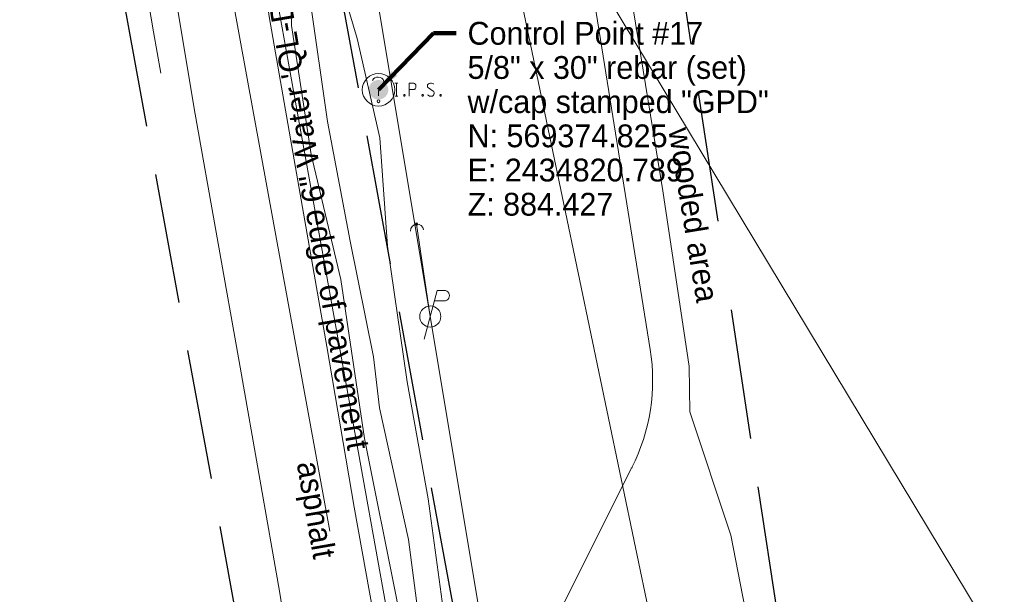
# Model space of a CAD drawing. Header units: feet. Extents: x 2433273 to 2447442, y 555003 to 575201.
# Tile 176 of 226: x 2434711 to 2435013, y 569220 to 569396. Entities that reach past the tile are written whole.
import ezdxf
from ezdxf.enums import TextEntityAlignment as Align

# ---------------------------------------------------------------- set-up
doc = ezdxf.new("R2010")
doc.units = ezdxf.units.FT
doc.header["$LTSCALE"] = 50
doc.header["$MEASUREMENT"] = 0
for name, pattern in [('cl20', [100, 5, -5, 80, -5, 5]), ('DGN Style 2', [484.236387, 290.541832, -193.694555]), ('DGN Style 3', [677.930942, 484.236387, -193.694555]), ('esmtuex', [4.65, 0.8, -0.275, -0.275, 0.8, -0.3, 0.8, -0.3, 0.8, -0.3]), ('rowex', [4.85, 0.8, -0.375, -0.375, 0.8, -0.3, 0.8, -0.3, 0.8, -0.3]), ('treelt', [0.3, -0.15, -0.15])]:
    doc.linetypes.add(name, pattern=pattern)
doc.layers.add('GK_Visualization', color=30, linetype='Continuous', lineweight=13, plot=False)
for name, color, linetype, lineweight in [('PV_X_EOP', 7, 'DGN Style 3', 0), ('RD_X_Misc_Items', 1, 'DGN Style 3', 13), ('RW_X_CL_20', 6, 'cl20', 0), ('RW_X_Esmt_U', 6, 'esmtuex', 30), ('RW_X_Fee_RW', 6, 'rowex', 30), ('SV_P_Mon_Cells_Set', 7, 'Continuous', 0), ('SV_X_Break_Lines', 4, 'DGN Style 2', 0), ('SV_X_Text', 7, 'Continuous', 0), ('UT_X_Electric_Cells', 1, 'Continuous', 0), ('UT_X_Gas', 2, 'Continuous', 0), ('UT_X_Misc_Cells', 7, 'Continuous', 0), ('UT_X_Overhead_Electric', 1, 'Continuous', 0), ('UT_X_Water', 133, 'Continuous', 0), ('UT_X_Water_Text', 7, 'Continuous', 0), ('VG_X_Tree_Line_Lt', 3, 'treelt', 0)]:
    doc.layers.add(name, color=color, linetype=linetype, lineweight=lineweight)
doc.styles.add('Slanted-Normal LS 0.50', font='font31.shx', dxfattribs={"height": 0.14})
doc.styles.add('Slanted-Normal LS 0.50_0', font='font31.shx')
doc.styles.add('Style-font30', font='font30.shx')
doc.dimstyles.new('Dec-0  Slanted', dxfattribs={"dimscale": 50, "dimtxt": 0.14, "dimasz": 0.14, "dimexe": 0.07, "dimexo": 0.07, "dimgap": 0.07, "dimtad": 1, "dimdec": 0, "dimzin": 3, "dimdsep": 46, "dimtxsty": 'Slanted-Normal LS 0.50_0', "dimcen": 0.09, "dimclrd": 97, "dimclre": 97, "dimclrt": 7, "dimadec": 0, "dimazin": 3, "dimtfac": 1, "dimtdec": 0, "dimtofl": 0, "dimtmove": 1, "dimatfit": 1, "dimfxl": 1, "dimtzin": 3, "dimlwd": 0, "dimlwe": 0, "dimarcsym": 0})

# ---------------------------------------------------------------- blocks, each defined once
blk = doc.blocks.new('X_9')
at = {"layer": 'GK_Visualization', "color": 1, "linetype": 'Continuous', "lineweight": 0}
for p, q in [((-0.07, -0.07), (0.07, 0.07)), ((-0.07, 0.07), (0.07, -0.07))]:
    blk.add_line(p, q, dxfattribs=at)
blk = doc.blocks.new('PP_8')
at = {"layer": 'UT_X_Electric_Cells', "color": 1, "linetype": 'Continuous', "lineweight": 0}
for p, q in [((0.0428, 0.16), (-0.0375, -0.14)), ((0.0428, 0.16), (0.0853, 0.16)), ((0.0258, 0.0962), (0.0853, 0.0962))]:
    blk.add_line(p, q, dxfattribs=at)
blk.add_circle((0, 0), 0.065, dxfattribs=at)
at = {"layer": 'UT_X_Electric_Cells', "color": 1, "linetype": 'Continuous', "lineweight": 0, "extrusion": (0, 0, -1)}
blk.add_arc((-0.086, 0.1281), 0.0319, 88.8767, 271.1233, dxfattribs=at)
blk = doc.blocks.new('DM_9')
at = {"layer": 'UT_X_Misc_Cells', "linetype": 'Continuous', "lineweight": 0}
h = blk.add_hatch(color=2, dxfattribs=at)
edge = h.paths.add_edge_path()
edge.add_arc((0, 0), 0.01, 0, 360)
at = {"layer": 'UT_X_Misc_Cells', "color": 2, "linetype": 'Continuous', "lineweight": 0}
blk.add_arc((0.04, 0), 0.04, 90, 270, dxfattribs=at)
blk = doc.blocks.new('IPS_18')
at = {"layer": 'SV_P_Mon_Cells_Set', "linetype": 'Continuous', "lineweight": 0}
h = blk.add_hatch(color=2, dxfattribs=at)
edge = h.paths.add_edge_path()
edge.add_arc((0, 0), 0.06, 0, 360)
at = {"layer": 'SV_P_Mon_Cells_Set', "color": 2, "linetype": 'Continuous', "lineweight": 0, "flags": 128}
for points in [[(0.1009, 0.0401), (0.1186, 0.0401)], [(0.1098, -0.0399), (0.1098, 0.0401)], [(0.188, -0.0399), (0.188, 0.0401), (0.2145, 0.0401), (0.2172, 0.0394), (0.2211, 0.0382), (0.2228, 0.0369), (0.2244, 0.0357), (0.2266, 0.0325), (0.2283, 0.0294), (0.2294, 0.0243), (0.2294, 0.0168), (0.2288, 0.0143), (0.2277, 0.0105), (0.2255, 0.0061), (0.2233, 0.0042), (0.2217, 0.0029), (0.2189, 0.0017), (0.2145, 0.001), (0.188, 0.001)], [(0.3385, 0.0344), (0.3374, 0.0357), (0.3357, 0.0369), (0.3308, 0.0388), (0.3247, 0.0401), (0.3203, 0.0401), (0.3187, 0.0401), (0.3115, 0.0382), (0.3054, 0.0344), (0.3016, 0.0294), (0.3005, 0.0243), (0.3005, 0.0206), (0.3016, 0.0155), (0.306, 0.0111), (0.3363, -0.0078), (0.339, -0.0103), (0.3401, -0.0128), (0.3412, -0.0166), (0.3412, -0.0204), (0.3407, -0.0242), (0.3401, -0.0267), (0.339, -0.0298), (0.3379, -0.0324), (0.3368, -0.0342), (0.3352, -0.0361), (0.3335, -0.0374), (0.3313, -0.0387), (0.3297, -0.0393), (0.3247, -0.0399), (0.317, -0.0399), (0.312, -0.0387), (0.3049, -0.0342), (0.3005, -0.0305)], [(0.1009, -0.0399), (0.1186, -0.0399)], [(0.1577, -0.0292), (0.1605, -0.0292), (0.1621, -0.0305), (0.1638, -0.033), (0.1638, -0.0361), (0.1621, -0.0387), (0.1605, -0.0399), (0.1577, -0.0399), (0.1561, -0.0387), (0.1544, -0.0361), (0.1544, -0.033), (0.1561, -0.0305), (0.1577, -0.0292)], [(0.2702, -0.0292), (0.2729, -0.0292), (0.2746, -0.0305), (0.2762, -0.033), (0.2762, -0.0361), (0.2746, -0.0387), (0.2729, -0.0399), (0.2702, -0.0399), (0.2685, -0.0387), (0.2668, -0.0361), (0.2668, -0.033), (0.2685, -0.0305), (0.2702, -0.0292)], [(0.3793, -0.0292), (0.382, -0.0292), (0.3837, -0.0305), (0.3853, -0.033), (0.3853, -0.0361), (0.3837, -0.0387), (0.382, -0.0399), (0.3793, -0.0399), (0.3776, -0.0387), (0.376, -0.0361), (0.376, -0.033), (0.3776, -0.0305), (0.3793, -0.0292)]]:
    blk.add_lwpolyline(points, dxfattribs=at)
blk = doc.blocks.new('UOBJ_6')
at = {"layer": 'RD_X_Misc_Items', "color": 7, "linetype": 'Continuous', "lineweight": 0}
blk.add_line((0, -0.0377), (0, -0.014), dxfattribs=at)
for centre, radius in [((0, 0), 0.1), ((0, -0.0706), 0.00852)]:
    blk.add_circle(centre, radius, dxfattribs=at)
for centre, radius, start, end in [((-0.0032, 0.0406), 0.0377, 88.32401, 152.53853), ((-0.0006, 0.0439), 0.0344, 291.93294, 92.45835), ((0.0293, -0.0119), 0.0294, 125.46179, 184.08291)]:
    blk.add_arc(centre, radius, start, end, dxfattribs=at)

msp = doc.modelspace()

# ---------------------------------------------------------------- linework, layer by layer
at = {"layer": 'GK_Visualization', "color": 1, "flags": 128}
msp.add_lwpolyline([(2435361.35, 567796.36), (2435241.85, 567942.97, -0.091254), (2435231.4, 567962.01), (2435077.08, 568427.82), (2434984.46, 568863.89, 0.156821), (2434966.2, 568895.76), (2434901.55, 568954.7, -0.162787), (2434883.01, 568987.94), (2434853.96, 569142.29, -0.164079), (2434859.28, 569180.27), (2434898.6, 569258.73, 0.157043), (2434904.2, 569295.08), (2434883.86, 569422.27, -0.061163), (2434883.33, 569436.88)], format="xyb", dxfattribs=at)
msp.add_lwpolyline([(2435361.35, 567796.36), (2435241.85, 567942.97, -0.091254), (2435231.4, 567962.01), (2435077.08, 568427.82), (2434984.46, 568863.89, 0.156821), (2434966.2, 568895.76), (2434901.55, 568954.7, -0.162787), (2434883.01, 568987.94), (2434853.96, 569142.29, -0.164079), (2434859.28, 569180.27), (2434898.6, 569258.73, 0.157043), (2434904.2, 569295.08), (2434883.86, 569422.27, -0.061163), (2434883.33, 569436.88)], format="xyb", dxfattribs=at)
at = {"layer": 'PV_X_EOP', "flags": 128}
for points in [[(2434758.2, 569625.44), (2434761.17, 569594.75), (2434766.32, 569545.65), (2434772.98, 569492.59), (2434779.7, 569446.27), (2434787.22, 569397.3), (2434795.97, 569346.82), (2434804.9, 569295.92), (2434813.31, 569246.61), (2434822.16, 569197.33), (2434831.08, 569146.84), (2434839.7, 569098.63), (2434848.88, 569048.5), (2434858.03, 568998.57), (2434866.78, 568948.63), (2434875.56, 568902.86), (2434884.85, 568853), (2434896.25, 568803.78), (2434908.9, 568756.83), (2434923, 568710.62), (2434939.13, 568661.65), (2434955.31, 568614.76), (2434973.52, 568563.23), (2434990.9, 568515.49), (2435007.39, 568469.39), (2435024.56, 568420.67), (2435043.06, 568368.81), (2435062.26, 568316.52), (2435070.81, 568293.67), (2435072.88, 568290.92), (2435088.24, 568246.97), (2435097.41, 568219.76), (2435114.74, 568171.74), (2435132.48, 568122.9), (2435149.31, 568076.57), (2435166.81, 568029.36), (2435184.35, 567980.37), (2435193.81, 567953.55), (2435196.17, 567944.48), (2435213.46, 567896.2), (2435232.15, 567843.78), (2435249.04, 567796.44), (2435265.73, 567749.48), (2435276.94, 567719.01)], [(2435250.74, 567709.84), (2435197.89, 567857.8), (2435166.21, 567947.06), (2435124.39, 568063.68), (2435098.45, 568136.06), (2435081.44, 568179.13), (2435045.66, 568282.35), (2435019.9, 568354.12), (2434974.28, 568481.73), (2434941.6, 568571.92), (2434910.21, 568661.33), (2434884.52, 568741.81), (2434876.86, 568769.42), (2434861.32, 568834.36), (2434846.23, 568909.28), (2434830.36, 568993.04), (2434816.78, 569066.82), (2434802.33, 569149.41), (2434790.34, 569220.78), (2434778.33, 569289.57), (2434764.21, 569369.04), (2434753.85, 569431.04), (2434744.03, 569502.8), (2434734.81, 569584.64), (2434732.17, 569611.95), (2434731.62, 569616.11)]]:
    msp.add_lwpolyline(points, dxfattribs=at)
at = {"layer": 'RW_X_CL_20'}
msp.add_line((2434760.93, 569485.11), (2434861.62, 568933.99), dxfattribs=at)
msp.add_line((2434760.93, 569485.11), (2434861.62, 568933.99), dxfattribs=at)
at = {"layer": 'RW_X_Esmt_U'}
msp.add_line((2435004.78, 568807.95), (2434895.26, 569530.91), dxfattribs=at)
at = {"layer": 'RW_X_Fee_RW'}
for p, q in [((2434793.39, 569491.05), (2434894.09, 568939.92)), ((2434728.46, 569479.18), (2434829.16, 568928.06))]:
    msp.add_line(p, q, dxfattribs=at)
at = {"layer": 'SV_X_Break_Lines', "flags": 128}
for points in [[(2439939.08, 561027.64), (2439937, 561031.11), (2439929.28, 561042.55), (2439926.83, 561045.99), (2439928.12, 561046.65), (2439932.48, 561040.81), (2439939.08, 561031.11), (2439940.5, 561028.44), (2434762.32, 569617.07), (2434766.17, 569570.35), (2434771.59, 569523.5), (2434776.6, 569483.36), (2434783.98, 569457.22), (2434788.63, 569439.84), (2434794.69, 569434.9), (2434798.31, 569432.92), (2434803.06, 569435.73), (2434809.38, 569440.3), (2434807.88, 569450.49), (2434802.86, 569461.6), (2434798.94, 569493.67), (2434795.84, 569520.55), (2434790.67, 569569.8), (2434788.76, 569594.66)], [(2434832.51, 569180.03), (2434826.4, 569218.13), (2434816.44, 569267.71), (2434809.19, 569316.51), (2434800.09, 569354.95), (2434794.06, 569394.55), (2434793.71, 569409.35), (2434802.65, 569413.06), (2434809.13, 569414.81), (2434810.32, 569403.67), (2434814.27, 569390.54), (2434821.23, 569360.02), (2434823.56, 569326.74), (2434829.54, 569285.05), (2434836.01, 569249.17), (2434841.2, 569211.54), (2434842.32, 569185.66), (2434847.09, 569173.35), (2434851.3, 569171.67), (2434851.19, 569171.83), (2434866.53, 569157.88)], [(2434799.66, 569403.22), (2434805.14, 569365.1), (2434812.07, 569328.28), (2434819.27, 569292.74), (2434821.11, 569277.1), (2434830, 569236.7), (2434834.73, 569200.76), (2434835.63, 569191.02)]]:
    msp.add_lwpolyline(points, dxfattribs=at)
at = {"layer": 'UT_X_Gas'}
msp.add_arc((2437597.4, 569878.16), 2886.79, 173.56875, 189.93911, dxfattribs=at)
at = {"layer": 'UT_X_Misc_Cells'}
msp.add_line((2434832.46, 569333.57), (2434836.68, 569305.17), dxfattribs=at)
at = {"layer": 'UT_X_Overhead_Electric'}
for p, q in [((2434836.68, 569305.17), (2434789.38, 569588.4)), ((2434908.1, 569193.71), (2434832.48, 569556.8)), ((2434922.92, 568786.19), (2434836.68, 569305.17))]:
    msp.add_line(p, q, dxfattribs=at)
at = {"layer": 'UT_X_Water'}
msp.add_line((2434872.63, 568940.45), (2434777.53, 569469.89), dxfattribs=at)
at = {"layer": 'VG_X_Tree_Line_Lt', "flags": 128}
msp.add_lwpolyline([(2434998.83, 569061.82), (2434968.98, 569055.2), (2434950.79, 569074.38), (2434948.5, 569127.23), (2434945.75, 569146.63), (2434940.41, 569182.09), (2434934.05, 569211.71), (2434928.93, 569238.02), (2434916.34, 569275.85), (2434916.19, 569289.84), (2434908.11, 569343.73), (2434899, 569399.64), (2434877.96, 569429.79), (2434890.43, 569451.39)], dxfattribs=at)

# ---------------------------------------------------------------- block references
at = {"layer": 'GK_Visualization', "color": 1, "linetype": 'Continuous', "lineweight": 0}
msp.add_blockref('X_9', (2434898.6, 569258.73), dxfattribs=at)
at = {"layer": 'RD_X_Misc_Items', "color": 7, "linetype": 'Continuous', "lineweight": 0, "xscale": 50, "yscale": 50, "zscale": 50}
msp.add_blockref('UOBJ_6', (2434820.79, 569374.81), dxfattribs=at)
at = {"layer": 'SV_P_Mon_Cells_Set', "color": 2, "linetype": 'Continuous', "lineweight": 0, "xscale": 50, "yscale": 50, "zscale": 50}
msp.add_blockref('IPS_18', (2434820.79, 569374.83), dxfattribs=at)
at = {"layer": 'UT_X_Electric_Cells', "color": 1, "linetype": 'Continuous', "lineweight": 0, "xscale": 50, "yscale": 50, "zscale": 50}
msp.add_blockref('PP_8', (2434836.68, 569305.17), dxfattribs=at)
at = {"layer": 'UT_X_Misc_Cells', "color": 2, "linetype": 'Continuous', "lineweight": 0, "xscale": 50, "yscale": 50, "zscale": 50, "rotation": 274.8676040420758}
msp.add_blockref('DM_9', (2434832.46, 569333.57), dxfattribs=at)

# ---------------------------------------------------------------- texts
at = {"layer": 'GK_Visualization', "color": 1, "style": 'Style-font30'}
msp.add_text('TEMP74', height=0.14, dxfattribs=at).set_placement((2434898.6, 569258.73), align=Align.RIGHT)
at = {"layer": 'SV_X_Text', "style": 'Slanted-Normal LS 0.50'}
for s, rotation, p in [('wooded area', 279.2557, (2434909.75, 569362.54)), ('edge of pavement', 279.9564, (2434798.38, 569337.57)), ('asphalt', 279.9059, (2434795.65, 569260.07))]:
    msp.add_text(s, height=7, rotation=rotation, dxfattribs=at).set_placement(p)
at = {"layer": 'SV_X_Text', "insert": (2434848.12, 569395.67), "char_height": 7, "attachment_point": 1, "line_spacing_factor": 0.9, "style": 'Slanted-Normal LS 0.50'}
msp.add_mtext('Control Point #17\\P5/8" x 30" rebar (set)\\Pw/cap stamped "GPD"\\PN: 569374.825\\PE: 2434820.789\\PZ: 884.427', dxfattribs=at)
at = {"layer": 'UT_X_Water_Text', "style": 'Slanted-Normal LS 0.50'}
msp.add_text('6" Water \'QL-D\'', height=7, rotation=99.7737, dxfattribs=at).set_placement((2434799.06, 569372.71), align=Align.CENTER)

# ---------------------------------------------------------------- leaders
at = {"layer": 'SV_X_Text', "color": 97, "linetype": 'Continuous', "lineweight": 0, "annotation_type": 0, "has_hookline": 1, "hookline_direction": 0, "text_width": 120.06}
msp.add_leader([(2434820.79, 569374.83), (2434837.62, 569392.17), (2434844.62, 569392.17)], dimstyle='Dec-0  Slanted', override={"dimtad": 0, "dimclrd": 0, "dimlwd": 65534}, dxfattribs=at)

doc.saveas('drawing.dxf')
